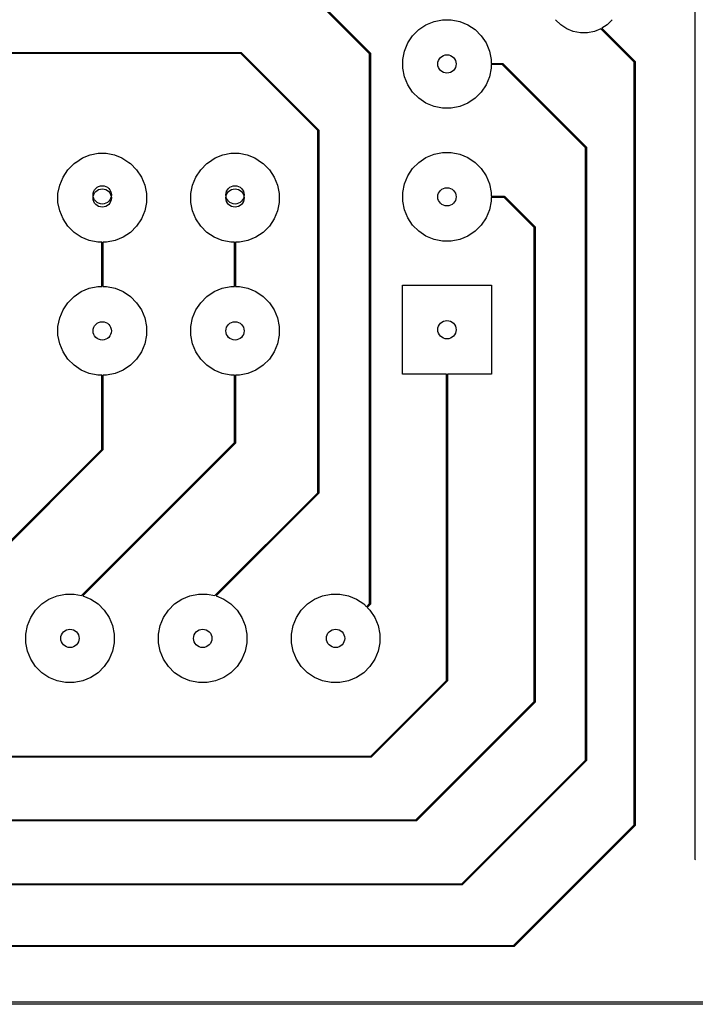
# Model space of a CAD drawing. Extents: x 122.6 to 194.2, y -146.1 to -73.8.
# Tile 5 of 11: x 164.9 to 177.9, y -146.1 to -127.3. Entities that reach past the tile are written whole.
import ezdxf

# ---------------------------------------------------------------- set-up
doc = ezdxf.new("R2010")
doc.units = 0
doc.layers.add('BLACK', color=7, linetype='CONTINUOUS')

msp = doc.modelspace()

# ---------------------------------------------------------------- linework, layer by layer
at = {"layer": 'BLACK', "linetype": 'CONTINUOUS'}
for p, q in [((177.865, -143.36), (177.865, -126.104142)), ((170.372071, -126.662929), (171.652071, -127.942929)), ((171.635, -127.954142), (170.360858, -126.68)), ((172.575766, -127.492941), (172.714313, -127.400367)), ((172.714313, -127.400367), (172.868258, -127.336601)), ((172.868258, -127.336601), (173.031685, -127.304093)), ((173.031685, -127.304093), (173.198315, -127.304093)), ((173.198315, -127.304093), (173.361742, -127.336601)), ((173.361742, -127.336601), (173.515687, -127.400367)), ((173.515687, -127.400367), (173.654234, -127.492941)), ((175.290925, -127.401107), (175.193893, -127.304075)), ((175.405022, -127.477345), (175.290925, -127.401107)), ((176.179075, -127.401107), (176.077871, -127.468729)), ((176.276107, -127.304075), (176.179075, -127.401107)), ((172.457941, -127.610766), (172.575766, -127.492941)), ((173.654234, -127.492941), (173.772059, -127.610766)), ((175.531801, -127.529858), (175.405022, -127.477345)), ((175.666388, -127.556629), (175.531801, -127.529858)), ((175.803612, -127.556629), (175.666388, -127.556629)), ((175.938199, -127.529858), (175.803612, -127.556629)), ((176.060187, -127.479329), (175.938199, -127.529858)), ((176.695, -128.114142), (176.060187, -127.479329)), ((176.077871, -127.468729), (176.712071, -128.102929)), ((172.301601, -127.903258), (172.365367, -127.749313)), ((172.365367, -127.749313), (172.457941, -127.610766)), ((173.772059, -127.610766), (173.864633, -127.749313)), ((173.864633, -127.749313), (173.928399, -127.903258)), ((169.170858, -127.95), (150.885, -127.95)), ((150.889142, -127.93), (169.175, -127.93)), ((170.645, -129.424142), (169.170858, -127.95)), ((169.175, -127.93), (169.178827, -127.930761)), ((169.178827, -127.930761), (169.182071, -127.932929)), ((169.182071, -127.932929), (170.662071, -129.412929)), ((171.635, -138.465858), (171.635, -127.954142)), ((171.652071, -127.942929), (171.654239, -127.946173)), ((171.654239, -127.946173), (171.655, -127.95)), ((171.655, -127.95), (171.655, -138.47)), ((172.269093, -128.066685), (172.301601, -127.903258)), ((173.928399, -127.903258), (173.960907, -128.066685)), ((172.269093, -128.233315), (172.269093, -128.066685)), ((173.960907, -128.066685), (173.960907, -128.14)), ((173.960907, -128.14), (174.175, -128.14)), ((174.170858, -128.16), (173.960907, -128.16)), ((173.960907, -128.16), (173.960907, -128.233315)), ((175.765, -129.754142), (174.170858, -128.16)), ((174.175, -128.14), (174.178827, -128.140761)), ((174.178827, -128.140761), (174.182071, -128.142929)), ((174.182071, -128.142929), (175.782071, -129.742929)), ((176.695, -142.695858), (176.695, -128.114142)), ((176.712071, -128.102929), (176.714239, -128.106173)), ((176.714239, -128.106173), (176.715, -128.11)), ((176.715, -128.11), (176.715, -142.7)), ((172.301601, -128.396742), (172.269093, -128.233315)), ((173.960907, -128.233315), (173.928399, -128.396742)), ((172.365367, -128.550687), (172.301601, -128.396742)), ((173.928399, -128.396742), (173.864633, -128.550687)), ((172.457941, -128.689234), (172.365367, -128.550687)), ((172.575766, -128.807059), (172.457941, -128.689234)), ((173.772059, -128.689234), (173.654234, -128.807059)), ((173.864633, -128.550687), (173.772059, -128.689234)), ((172.714313, -128.899633), (172.575766, -128.807059)), ((172.868258, -128.963399), (172.714313, -128.899633)), ((173.515687, -128.899633), (173.361742, -128.963399)), ((173.654234, -128.807059), (173.515687, -128.899633)), ((173.031685, -128.995907), (172.868258, -128.963399)), ((173.198315, -128.995907), (173.031685, -128.995907)), ((173.361742, -128.963399), (173.198315, -128.995907)), ((170.645, -136.345858), (170.645, -129.424142)), ((170.662071, -129.412929), (170.664239, -129.416173)), ((170.664239, -129.416173), (170.665, -129.42)), ((170.665, -129.42), (170.665, -136.35)), ((166.289982, -129.886841), (166.443796, -129.856245)), ((166.443796, -129.856245), (166.600624, -129.856245)), ((166.600624, -129.856245), (166.754438, -129.886841)), ((168.829982, -129.886841), (168.983796, -129.856245)), ((168.983796, -129.856245), (169.140624, -129.856245)), ((169.140624, -129.856245), (169.294438, -129.886841)), ((172.868258, -129.876601), (173.031685, -129.844093)), ((173.031685, -129.844093), (173.198315, -129.844093)), ((173.198315, -129.844093), (173.361742, -129.876601)), ((175.765, -141.455858), (175.765, -129.754142)), ((175.782071, -129.742929), (175.784239, -129.746173)), ((175.784239, -129.746173), (175.785, -129.75)), ((175.785, -129.75), (175.785, -141.46)), ((165.982976, -130.055334), (166.014227, -130.034452)), ((166.014227, -130.034452), (166.014695, -130.033985)), ((166.014695, -130.033985), (166.145093, -129.946856)), ((166.145093, -129.946856), (166.289982, -129.886841)), ((166.754438, -129.886841), (166.899327, -129.946856)), ((166.899327, -129.946856), (167.029725, -130.033985)), ((167.029725, -130.033985), (167.030192, -130.034452)), ((167.030192, -130.034452), (167.061444, -130.055334)), ((168.522976, -130.055334), (168.554227, -130.034452)), ((168.554227, -130.034452), (168.554695, -130.033985)), ((168.554695, -130.033985), (168.685093, -129.946856)), ((168.685093, -129.946856), (168.829982, -129.886841)), ((169.294438, -129.886841), (169.439327, -129.946856)), ((169.439327, -129.946856), (169.569725, -130.033985)), ((169.569725, -130.033985), (169.570192, -130.034452)), ((169.570192, -130.034452), (169.601444, -130.055334)), ((172.457941, -130.150766), (172.575766, -130.032941)), ((172.575766, -130.032941), (172.714313, -129.940367)), ((172.714313, -129.940367), (172.868258, -129.876601)), ((173.361742, -129.876601), (173.515687, -129.940367)), ((173.515687, -129.940367), (173.654234, -130.032941)), ((173.654234, -130.032941), (173.772059, -130.150766)), ((165.772577, -130.311706), (165.865151, -130.173159)), ((165.865151, -130.173159), (165.982976, -130.055334)), ((167.061444, -130.055334), (167.179269, -130.173159)), ((167.179269, -130.173159), (167.271843, -130.311706)), ((168.312577, -130.311706), (168.405151, -130.173159)), ((168.405151, -130.173159), (168.522976, -130.055334)), ((169.601444, -130.055334), (169.719269, -130.173159)), ((169.719269, -130.173159), (169.811843, -130.311706)), ((172.365367, -130.289313), (172.457941, -130.150766)), ((173.772059, -130.150766), (173.864633, -130.289313)), ((165.708811, -130.465651), (165.772577, -130.311706)), ((167.271843, -130.311706), (167.335609, -130.465651)), ((168.248811, -130.465651), (168.312577, -130.311706)), ((169.811843, -130.311706), (169.875609, -130.465651)), ((172.301601, -130.443258), (172.365367, -130.289313)), ((173.864633, -130.289313), (173.928399, -130.443258)), ((165.676303, -130.629078), (165.708811, -130.465651)), ((167.335609, -130.465651), (167.368117, -130.629078)), ((168.216303, -130.629078), (168.248811, -130.465651)), ((169.875609, -130.465651), (169.908117, -130.629078)), ((172.269093, -130.606685), (172.301601, -130.443258)), ((172.269093, -130.773315), (172.269093, -130.606685)), ((173.928399, -130.443258), (173.960907, -130.606685)), ((173.960907, -130.606685), (173.960907, -130.68)), ((165.676303, -130.795708), (165.676303, -130.629078)), ((165.708811, -130.959135), (165.676303, -130.795708)), ((167.368117, -130.795708), (167.335609, -130.959135)), ((167.368117, -130.629078), (167.368117, -130.795708)), ((168.216303, -130.795708), (168.216303, -130.629078)), ((168.248811, -130.959135), (168.216303, -130.795708)), ((169.908117, -130.795708), (169.875609, -130.959135)), ((169.908117, -130.629078), (169.908117, -130.795708)), ((172.301601, -130.936742), (172.269093, -130.773315)), ((173.960907, -130.773315), (173.928399, -130.936742)), ((173.960907, -130.68), (174.215, -130.68)), ((174.210858, -130.7), (173.960907, -130.7)), ((173.960907, -130.7), (173.960907, -130.773315)), ((174.785, -131.274142), (174.210858, -130.7)), ((174.215, -130.68), (174.218827, -130.680761)), ((174.218827, -130.680761), (174.222071, -130.682929)), ((174.222071, -130.682929), (174.802071, -131.262929)), ((165.772577, -131.11308), (165.708811, -130.959135)), ((167.335609, -130.959135), (167.271843, -131.11308)), ((168.312577, -131.11308), (168.248811, -130.959135)), ((169.875609, -130.959135), (169.811843, -131.11308)), ((172.365367, -131.090687), (172.301601, -130.936742)), ((173.928399, -130.936742), (173.864633, -131.090687)), ((165.865151, -131.251627), (165.772577, -131.11308)), ((167.271843, -131.11308), (167.179269, -131.251627)), ((168.405151, -131.251627), (168.312577, -131.11308)), ((169.811843, -131.11308), (169.719269, -131.251627)), ((172.457941, -131.229234), (172.365367, -131.090687)), ((173.864633, -131.090687), (173.772059, -131.229234)), ((165.982976, -131.369452), (165.865151, -131.251627)), ((166.121523, -131.462026), (165.982976, -131.369452)), ((167.061444, -131.369452), (166.922897, -131.462026)), ((167.179269, -131.251627), (167.061444, -131.369452)), ((168.522976, -131.369452), (168.405151, -131.251627)), ((168.661523, -131.462026), (168.522976, -131.369452)), ((169.601444, -131.369452), (169.462897, -131.462026)), ((169.719269, -131.251627), (169.601444, -131.369452)), ((172.575766, -131.347059), (172.457941, -131.229234)), ((172.714313, -131.439633), (172.575766, -131.347059)), ((173.654234, -131.347059), (173.515687, -131.439633)), ((173.772059, -131.229234), (173.654234, -131.347059)), ((174.785, -140.335858), (174.785, -131.274142)), ((174.802071, -131.262929), (174.804239, -131.266173)), ((174.804239, -131.266173), (174.805, -131.27)), ((174.805, -131.27), (174.805, -140.34)), ((166.275468, -131.525792), (166.121523, -131.462026)), ((166.438895, -131.5583), (166.275468, -131.525792)), ((166.768952, -131.525792), (166.605525, -131.5583)), ((166.922897, -131.462026), (166.768952, -131.525792)), ((168.815468, -131.525792), (168.661523, -131.462026)), ((168.978895, -131.5583), (168.815468, -131.525792)), ((169.308952, -131.525792), (169.145525, -131.5583)), ((169.462897, -131.462026), (169.308952, -131.525792)), ((172.868258, -131.503399), (172.714313, -131.439633)), ((173.031685, -131.535907), (172.868258, -131.503399)), ((173.198315, -131.535907), (173.031685, -131.535907)), ((173.361742, -131.503399), (173.198315, -131.535907)), ((173.515687, -131.439633), (173.361742, -131.503399)), ((166.51221, -131.5583), (166.438895, -131.5583)), ((166.51221, -132.406486), (166.51221, -131.5583)), ((166.605525, -131.5583), (166.53221, -131.5583)), ((166.53221, -131.5583), (166.53221, -132.406486)), ((169.05221, -131.5583), (168.978895, -131.5583)), ((169.05221, -132.406486), (169.05221, -131.5583)), ((169.145525, -131.5583), (169.07221, -131.5583)), ((169.07221, -131.5583), (169.07221, -132.406486)), ((166.121523, -132.50276), (166.275468, -132.438994)), ((166.275468, -132.438994), (166.438895, -132.406486)), ((166.438895, -132.406486), (166.51221, -132.406486)), ((166.53221, -132.406486), (166.605525, -132.406486)), ((166.605525, -132.406486), (166.768952, -132.438994)), ((166.768952, -132.438994), (166.922897, -132.50276)), ((168.661523, -132.50276), (168.815468, -132.438994)), ((168.815468, -132.438994), (168.978895, -132.406486)), ((168.978895, -132.406486), (169.05221, -132.406486)), ((169.07221, -132.406486), (169.145525, -132.406486)), ((169.145525, -132.406486), (169.308952, -132.438994)), ((169.308952, -132.438994), (169.462897, -132.50276)), ((172.265, -134.08), (172.265, -132.38)), ((172.265, -132.38), (173.965, -132.38)), ((173.965, -132.38), (173.965, -134.08)), ((165.865151, -132.713159), (165.982976, -132.595334)), ((165.982976, -132.595334), (166.121523, -132.50276)), ((166.922897, -132.50276), (167.061444, -132.595334)), ((167.061444, -132.595334), (167.179269, -132.713159)), ((168.405151, -132.713159), (168.522976, -132.595334)), ((168.522976, -132.595334), (168.661523, -132.50276)), ((169.462897, -132.50276), (169.601444, -132.595334)), ((169.601444, -132.595334), (169.719269, -132.713159)), ((165.708811, -133.005651), (165.772577, -132.851706)), ((165.772577, -132.851706), (165.865151, -132.713159)), ((167.179269, -132.713159), (167.271843, -132.851706)), ((167.271843, -132.851706), (167.335609, -133.005651)), ((168.248811, -133.005651), (168.312577, -132.851706)), ((168.312577, -132.851706), (168.405151, -132.713159)), ((169.719269, -132.713159), (169.811843, -132.851706)), ((169.811843, -132.851706), (169.875609, -133.005651)), ((165.676303, -133.169078), (165.708811, -133.005651)), ((167.335609, -133.005651), (167.368117, -133.169078)), ((168.216303, -133.169078), (168.248811, -133.005651)), ((169.875609, -133.005651), (169.908117, -133.169078)), ((165.676303, -133.335708), (165.676303, -133.169078)), ((167.368117, -133.169078), (167.368117, -133.335708)), ((168.216303, -133.335708), (168.216303, -133.169078)), ((169.908117, -133.169078), (169.908117, -133.335708)), ((165.708811, -133.499135), (165.676303, -133.335708)), ((167.368117, -133.335708), (167.335609, -133.499135)), ((168.248811, -133.499135), (168.216303, -133.335708)), ((169.908117, -133.335708), (169.875609, -133.499135)), ((165.772577, -133.65308), (165.708811, -133.499135)), ((167.335609, -133.499135), (167.271843, -133.65308)), ((168.312577, -133.65308), (168.248811, -133.499135)), ((169.875609, -133.499135), (169.811843, -133.65308)), ((165.865151, -133.791627), (165.772577, -133.65308)), ((165.982976, -133.909452), (165.865151, -133.791627)), ((167.179269, -133.791627), (167.061444, -133.909452)), ((167.271843, -133.65308), (167.179269, -133.791627)), ((168.405151, -133.791627), (168.312577, -133.65308)), ((168.522976, -133.909452), (168.405151, -133.791627)), ((169.719269, -133.791627), (169.601444, -133.909452)), ((169.811843, -133.65308), (169.719269, -133.791627)), ((166.121523, -134.002026), (165.982976, -133.909452)), ((166.275468, -134.065792), (166.121523, -134.002026)), ((166.922897, -134.002026), (166.768952, -134.065792)), ((167.061444, -133.909452), (166.922897, -134.002026)), ((168.661523, -134.002026), (168.522976, -133.909452)), ((168.815468, -134.065792), (168.661523, -134.002026)), ((169.462897, -134.002026), (169.308952, -134.065792)), ((169.601444, -133.909452), (169.462897, -134.002026)), ((166.438895, -134.0983), (166.275468, -134.065792)), ((166.51221, -134.0983), (166.438895, -134.0983)), ((166.51221, -135.518648), (166.51221, -134.0983)), ((166.605525, -134.0983), (166.53221, -134.0983)), ((166.53221, -134.0983), (166.53221, -135.52279)), ((166.768952, -134.065792), (166.605525, -134.0983)), ((168.978895, -134.0983), (168.815468, -134.065792)), ((169.05221, -134.0983), (168.978895, -134.0983)), ((169.05221, -135.388648), (169.05221, -134.0983)), ((169.145525, -134.0983), (169.07221, -134.0983)), ((169.07221, -134.0983), (169.07221, -135.39279)), ((169.308952, -134.065792), (169.145525, -134.0983)), ((173.105, -134.08), (172.265, -134.08)), ((173.105, -139.935858), (173.105, -134.08)), ((173.965, -134.08), (173.125, -134.08)), ((173.125, -134.08), (173.125, -139.94)), ((166.128817, -138.31204), (169.05221, -135.388648)), ((169.069281, -135.399861), (166.152306, -138.316835)), ((169.071449, -135.396617), (169.069281, -135.399861)), ((169.07221, -135.39279), (169.071449, -135.396617)), ((163.684231, -138.346626), (166.51221, -135.518648)), ((166.529281, -135.529861), (163.70423, -138.354911)), ((166.531449, -135.526617), (166.529281, -135.529861)), ((166.53221, -135.52279), (166.531449, -135.526617)), ((168.677157, -138.3137), (170.645, -136.345858)), ((170.662071, -136.357071), (168.699378, -138.319763)), ((170.664239, -136.353827), (170.662071, -136.357071)), ((170.665, -136.35), (170.664239, -136.353827)), ((165.504313, -138.380367), (165.658258, -138.316601)), ((165.658258, -138.316601), (165.821685, -138.284093)), ((165.821685, -138.284093), (165.988315, -138.284093)), ((165.988315, -138.284093), (166.128817, -138.31204)), ((166.152306, -138.316835), (166.305687, -138.380367)), ((168.044313, -138.380367), (168.198258, -138.316601)), ((168.198258, -138.316601), (168.361685, -138.284093)), ((168.361685, -138.284093), (168.528315, -138.284093)), ((168.528315, -138.284093), (168.677157, -138.3137)), ((168.699378, -138.319763), (168.845687, -138.380367)), ((170.584313, -138.380367), (170.738258, -138.316601)), ((170.738258, -138.316601), (170.901685, -138.284093)), ((170.901685, -138.284093), (171.068315, -138.284093)), ((171.068315, -138.284093), (171.231742, -138.316601)), ((171.231742, -138.316601), (171.385687, -138.380367)), ((165.247941, -138.590766), (165.365766, -138.472941)), ((165.365766, -138.472941), (165.504313, -138.380367)), ((166.305687, -138.380367), (166.444234, -138.472941)), ((166.444234, -138.472941), (166.562059, -138.590766)), ((167.787941, -138.590766), (167.905766, -138.472941)), ((167.905766, -138.472941), (168.044313, -138.380367)), ((168.845687, -138.380367), (168.984234, -138.472941)), ((168.984234, -138.472941), (169.102059, -138.590766)), ((170.327941, -138.590766), (170.445766, -138.472941)), ((170.445766, -138.472941), (170.584313, -138.380367)), ((171.385687, -138.380367), (171.524234, -138.472941)), ((171.524234, -138.472941), (171.576075, -138.524782)), ((171.576075, -138.524782), (171.635, -138.465858)), ((171.652071, -138.477071), (171.590217, -138.538924)), ((171.654239, -138.473827), (171.652071, -138.477071)), ((171.655, -138.47), (171.654239, -138.473827)), ((165.155367, -138.729313), (165.247941, -138.590766)), ((166.562059, -138.590766), (166.654633, -138.729313)), ((167.695367, -138.729313), (167.787941, -138.590766)), ((169.102059, -138.590766), (169.194633, -138.729313)), ((170.235367, -138.729313), (170.327941, -138.590766)), ((171.590217, -138.538924), (171.642059, -138.590766)), ((171.642059, -138.590766), (171.734633, -138.729313)), ((165.059093, -139.046685), (165.091601, -138.883258)), ((165.091601, -138.883258), (165.155367, -138.729313)), ((166.654633, -138.729313), (166.718399, -138.883258)), ((166.718399, -138.883258), (166.750907, -139.046685)), ((167.599093, -139.046685), (167.631601, -138.883258)), ((167.631601, -138.883258), (167.695367, -138.729313)), ((169.194633, -138.729313), (169.258399, -138.883258)), ((169.258399, -138.883258), (169.290907, -139.046685)), ((170.139093, -139.046685), (170.171601, -138.883258)), ((170.171601, -138.883258), (170.235367, -138.729313)), ((171.734633, -138.729313), (171.798399, -138.883258)), ((171.798399, -138.883258), (171.830907, -139.046685)), ((165.059093, -139.213315), (165.059093, -139.046685)), ((166.750907, -139.046685), (166.750907, -139.213315)), ((167.599093, -139.213315), (167.599093, -139.046685)), ((169.290907, -139.046685), (169.290907, -139.213315)), ((170.139093, -139.213315), (170.139093, -139.046685)), ((171.830907, -139.046685), (171.830907, -139.213315)), ((165.091601, -139.376742), (165.059093, -139.213315)), ((166.750907, -139.213315), (166.718399, -139.376742)), ((167.631601, -139.376742), (167.599093, -139.213315)), ((169.290907, -139.213315), (169.258399, -139.376742)), ((170.171601, -139.376742), (170.139093, -139.213315)), ((171.830907, -139.213315), (171.798399, -139.376742)), ((165.155367, -139.530687), (165.091601, -139.376742)), ((166.718399, -139.376742), (166.654633, -139.530687)), ((167.695367, -139.530687), (167.631601, -139.376742)), ((169.258399, -139.376742), (169.194633, -139.530687)), ((170.235367, -139.530687), (170.171601, -139.376742)), ((171.798399, -139.376742), (171.734633, -139.530687)), ((165.247941, -139.669234), (165.155367, -139.530687)), ((166.654633, -139.530687), (166.562059, -139.669234)), ((167.787941, -139.669234), (167.695367, -139.530687)), ((169.194633, -139.530687), (169.102059, -139.669234)), ((170.327941, -139.669234), (170.235367, -139.530687)), ((171.734633, -139.530687), (171.642059, -139.669234)), ((165.365766, -139.787059), (165.247941, -139.669234)), ((165.504313, -139.879633), (165.365766, -139.787059)), ((166.444234, -139.787059), (166.305687, -139.879633)), ((166.562059, -139.669234), (166.444234, -139.787059)), ((167.905766, -139.787059), (167.787941, -139.669234)), ((168.044313, -139.879633), (167.905766, -139.787059)), ((168.984234, -139.787059), (168.845687, -139.879633)), ((169.102059, -139.669234), (168.984234, -139.787059)), ((170.445766, -139.787059), (170.327941, -139.669234)), ((170.584313, -139.879633), (170.445766, -139.787059)), ((171.524234, -139.787059), (171.385687, -139.879633)), ((171.642059, -139.669234), (171.524234, -139.787059)), ((165.658258, -139.943399), (165.504313, -139.879633)), ((165.821685, -139.975907), (165.658258, -139.943399)), ((165.988315, -139.975907), (165.821685, -139.975907)), ((166.151742, -139.943399), (165.988315, -139.975907)), ((166.305687, -139.879633), (166.151742, -139.943399)), ((168.198258, -139.943399), (168.044313, -139.879633)), ((168.361685, -139.975907), (168.198258, -139.943399)), ((168.528315, -139.975907), (168.361685, -139.975907)), ((168.691742, -139.943399), (168.528315, -139.975907)), ((168.845687, -139.879633), (168.691742, -139.943399)), ((170.738258, -139.943399), (170.584313, -139.879633)), ((170.901685, -139.975907), (170.738258, -139.943399)), ((171.068315, -139.975907), (170.901685, -139.975907)), ((171.231742, -139.943399), (171.068315, -139.975907)), ((171.385687, -139.879633), (171.231742, -139.943399)), ((171.660858, -141.38), (173.105, -139.935858)), ((173.122071, -139.947071), (171.672071, -141.397071)), ((173.124239, -139.943827), (173.122071, -139.947071)), ((173.125, -139.94), (173.124239, -139.943827)), ((172.520858, -142.6), (174.785, -140.335858)), ((174.802071, -140.347071), (172.532071, -142.617071)), ((174.804239, -140.343827), (174.802071, -140.347071)), ((174.805, -140.34), (174.804239, -140.343827)), ((171.665, -141.4), (147.385, -141.4)), ((147.389142, -141.38), (171.660858, -141.38)), ((171.668827, -141.399239), (171.665, -141.4)), ((171.672071, -141.397071), (171.668827, -141.399239)), ((173.400858, -143.82), (175.765, -141.455858)), ((175.782071, -141.467071), (173.412071, -143.837071)), ((175.784239, -141.463827), (175.782071, -141.467071)), ((175.785, -141.46), (175.784239, -141.463827)), ((172.525, -142.62), (146.675, -142.62)), ((146.679142, -142.6), (172.520858, -142.6)), ((172.528827, -142.619239), (172.525, -142.62)), ((172.532071, -142.617071), (172.528827, -142.619239)), ((174.390858, -145), (176.695, -142.695858)), ((176.712071, -142.707071), (174.402071, -145.017071)), ((176.714239, -142.703827), (176.712071, -142.707071)), ((176.715, -142.7), (176.714239, -142.703827)), ((177.865761, -143.363827), (177.865, -143.36)), ((173.405, -143.84), (146.215, -143.84)), ((146.219142, -143.82), (173.400858, -143.82)), ((173.408827, -143.839239), (173.405, -143.84)), ((173.412071, -143.837071), (173.408827, -143.839239)), ((174.395, -145.02), (145.395, -145.02)), ((145.399142, -145), (174.390858, -145)), ((174.398827, -145.019239), (174.395, -145.02)), ((174.402071, -145.017071), (174.398827, -145.019239)), ((194.155, -146.125), (122.605, -146.125)), ((122.63, -146.075), (194.13, -146.075))]:
    msp.add_line(p, q, dxfattribs=at)
at = {"layer": 'BLACK'}
for centre in [(173.115, -128.15), (173.115, -128.15), (166.52221, -130.652393), (166.52221, -130.652393), (166.52221, -130.712393), (166.52221, -130.712393), (169.06221, -130.652393), (169.06221, -130.652393), (169.06221, -130.712393), (169.06221, -130.712393), (173.115, -130.69), (173.115, -130.69), (173.115, -133.23), (173.115, -133.23), (166.52221, -133.252393), (166.52221, -133.252393), (169.06221, -133.252393), (169.06221, -133.252393), (165.905, -139.13), (165.905, -139.13), (168.445, -139.13), (168.445, -139.13), (170.985, -139.13), (170.985, -139.13)]:
    msp.add_circle(centre, 0.175, dxfattribs=at)
at = {"layer": 'WHITE'}
for centre in [(173.115, -128.15), (166.52221, -130.652393), (166.52221, -130.712393), (169.06221, -130.652393), (169.06221, -130.712393), (173.115, -130.69), (173.115, -133.23), (166.52221, -133.252393), (169.06221, -133.252393), (165.905, -139.13), (168.445, -139.13), (170.985, -139.13)]:
    msp.add_circle(centre, 0.175, dxfattribs=at)

doc.saveas('drawing.dxf')
